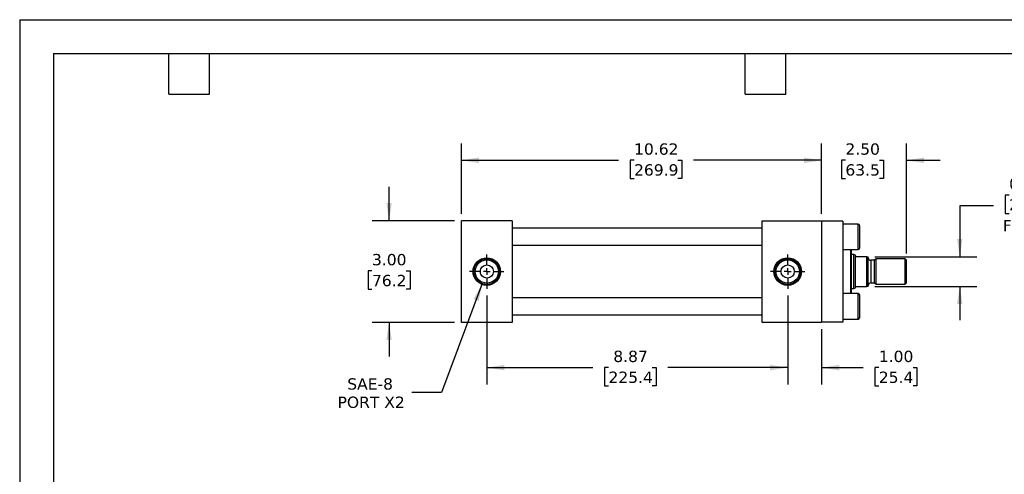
# Model space of a CAD drawing. Header units: inches. Extents: x 0 to 44, y 0 to 34.
# Tile 2 of 3: x 0 to 29, y 20.6 to 34. Entities that reach past the tile are written whole.
import ezdxf

# ---------------------------------------------------------------- set-up
doc = ezdxf.new("R2010")
doc.units = ezdxf.units.IN
doc.header["$LTSCALE"] = 4
doc.header["$MEASUREMENT"] = 0
doc.linetypes.add('SLD-Center', pattern=[0.75, 0.6, -0.05, 0.05, -0.05])
doc.linetypes.add('SLD-Solid', pattern=[0])
doc.layers.add('CENTER', color=40, linetype='SLD-Center')
doc.layers.add('DIMENSIONS', color=140, linetype='SLD-Solid', lineweight=25)
doc.layers.add('TEXT', color=140, linetype='SLD-Solid', lineweight=25)
doc.styles.add('SLDTEXTSTYLE0', font='VERDANA.TTF')
doc.dimstyles.new('SLDDIMSTYLE1', dxfattribs={"dimtxt": 0.339844, "dimasz": 0.52, "dimexe": 0, "dimexo": 0.0625, "dimgap": 0.084961, "dimtad": 0, "dimtih": 1, "dimtoh": 1, "dimrnd": 1e-09, "dimzin": 12, "dimdsep": 46, "dimtxsty": 'SLDTEXTSTYLE0', "dimsah": 1, "dimcen": 0.09, "dimadec": 0, "dimazin": 3, "dimtfac": 1, "dimtofl": 0, "dimtmove": 0, "dimatfit": 3, "dimfxl": 0, "dimfrac": 2, "dimtolj": 1, "dimtzin": 12, "dimarcsym": 0})
doc.dimstyles.new('SLDDIMSTYLE3', dxfattribs={"dimtxt": 0.339844, "dimasz": 0.52, "dimexe": 0, "dimexo": 0.0625, "dimgap": 0.084961, "dimtad": 0, "dimtih": 1, "dimtoh": 1, "dimrnd": 1e-09, "dimzin": 4, "dimdsep": 46, "dimtxsty": 'SLDTEXTSTYLE0', "dimsah": 1, "dimcen": 0.09, "dimadec": 0, "dimazin": 1, "dimtfac": 1, "dimtmove": 0, "dimatfit": 0, "dimfxl": 0, "dimfrac": 2, "dimtolj": 1, "dimtzin": 12, "dimarcsym": 0})
doc.dimstyles.new('SLDDIMSTYLE4', dxfattribs={"dimtxt": 0.339844, "dimasz": 0.52, "dimexe": 0, "dimexo": 0.0625, "dimgap": 0.084961, "dimtad": 0, "dimtih": 1, "dimtoh": 1, "dimrnd": 1e-09, "dimdsep": 46, "dimtxsty": 'SLDTEXTSTYLE0', "dimsah": 1, "dimcen": 0.09, "dimadec": 0, "dimazin": 2, "dimtfac": 1, "dimtmove": 0, "dimatfit": 0, "dimfxl": 0, "dimfrac": 2, "dimtolj": 1, "dimtzin": 12, "dimarcsym": 0})
doc.dimstyles.new('SLDDIMSTYLE5', dxfattribs={"dimtxt": 0.339844, "dimasz": 0.52, "dimexe": 0, "dimexo": 0.0625, "dimgap": 0.084961, "dimtad": 0, "dimtih": 1, "dimtoh": 1, "dimrnd": 1e-09, "dimzin": 12, "dimdsep": 46, "dimtxsty": 'SLDTEXTSTYLE0', "dimsah": 1, "dimcen": 0, "dimadec": 0, "dimazin": 3, "dimtfac": 1, "dimtofl": 0, "dimtmove": 0, "dimatfit": 3, "dimfxl": 0, "dimfrac": 2, "dimtolj": 1, "dimtzin": 12, "dimarcsym": 0})

# ---------------------------------------------------------------- blocks, each defined once
blk = doc.blocks.new('_D_8')
at = {"layer": 'DIMENSIONS'}
for p, q in [((13.026, 28.275), (13.026, 30.355)), ((23.65, 28.275), (23.65, 30.355)), ((13.026, 29.855), (17.659, 29.855)), ((18.12, 29.855), (18.006, 29.855)), ((18.006, 29.855), (18.006, 29.315)), ((19.412, 29.855), (19.526, 29.855)), ((19.526, 29.855), (19.526, 29.315)), ((23.65, 29.855), (19.873, 29.855)), ((18.006, 29.315), (18.12, 29.315)), ((19.526, 29.315), (19.412, 29.315))]:
    blk.add_line(p, q, dxfattribs=at)
for points in [[(13.026, 29.855), (13.546, 29.775), (13.546, 29.935)], [(23.65, 29.855), (23.13, 29.935), (23.13, 29.775)]]:
    blk.add_solid(points, dxfattribs=at)
at = {"layer": 'DIMENSIONS', "char_height": 0.3333, "attachment_point": 1, "style": 'SLDTEXTSTYLE0'}
for s, insert in [('10.62', (18.12, 30.354)), ('269.9', (18.12, 29.738))]:
    blk.add_mtext(s, dxfattribs=dict(at, insert=insert))
blk = doc.blocks.new('_D_9')
at = {"layer": 'DIMENSIONS'}
for p, q in [((23.65, 28.275), (23.65, 30.355)), ((26.15, 27.111), (26.15, 30.355)), ((23.65, 29.855), (22.65, 29.855)), ((24.352, 29.855), (24.237, 29.855)), ((24.237, 29.855), (24.237, 29.315)), ((25.361, 29.855), (25.476, 29.855)), ((25.476, 29.855), (25.476, 29.315)), ((26.15, 29.855), (27.15, 29.855)), ((24.237, 29.315), (24.352, 29.315)), ((25.476, 29.315), (25.361, 29.315))]:
    blk.add_line(p, q, dxfattribs=at)
for points in [[(23.65, 29.855), (23.13, 29.935), (23.13, 29.775)], [(26.15, 29.855), (26.67, 29.775), (26.67, 29.935)]]:
    blk.add_solid(points, dxfattribs=at)
at = {"layer": 'DIMENSIONS', "char_height": 0.3333, "attachment_point": 1, "style": 'SLDTEXTSTYLE0'}
for s, insert in [('2.50', (24.352, 30.354)), ('63.5', (24.352, 29.738))]:
    blk.add_mtext(s, dxfattribs=dict(at, insert=insert))
blk = doc.blocks.new('_D_10')
at = {"layer": 'DIMENSIONS'}
for p, q in [((29.182, 28.83), (29.068, 28.83)), ((29.068, 28.83), (29.068, 28.29)), ((30.192, 28.83), (30.306, 28.83)), ((30.306, 28.83), (30.306, 28.29)), ((28.725, 28.512), (27.725, 28.512)), ((27.725, 28.512), (27.725, 27.013)), ((29.068, 28.29), (29.182, 28.29)), ((30.306, 28.29), (30.192, 28.29)), ((25.225, 27.013), (28.225, 27.013)), ((25.225, 26.138), (28.225, 26.138)), ((27.725, 26.138), (27.725, 25.138))]:
    blk.add_line(p, q, dxfattribs=at)
for points in [[(27.725, 27.013), (27.805, 27.533), (27.645, 27.533)], [(27.725, 26.138), (27.645, 25.618), (27.805, 25.618)]]:
    blk.add_solid(points, dxfattribs=at)
at = {"layer": 'DIMENSIONS', "char_height": 0.3333, "attachment_point": 1, "style": 'SLDTEXTSTYLE0'}
for s, insert in [('0.88', (29.182, 29.33)), ('22.2', (29.182, 28.713)), ('FLATS', (28.994, 28.097))]:
    blk.add_mtext(s, dxfattribs=dict(at, insert=insert))
blk = doc.blocks.new('_D_11')
at = {"layer": 'DIMENSIONS'}
for p, q in [((22.65, 25.87), (22.65, 23.242)), ((23.65, 24.875), (23.65, 23.242)), ((22.65, 23.742), (21.65, 23.742)), ((23.65, 23.742), (24.878, 23.742)), ((25.338, 23.742), (25.224, 23.742)), ((25.224, 23.742), (25.224, 23.202)), ((26.348, 23.742), (26.462, 23.742)), ((26.462, 23.742), (26.462, 23.202)), ((25.224, 23.202), (25.338, 23.202)), ((26.462, 23.202), (26.348, 23.202))]:
    blk.add_line(p, q, dxfattribs=at)
for points in [[(22.65, 23.742), (22.13, 23.822), (22.13, 23.662)], [(23.65, 23.742), (24.17, 23.662), (24.17, 23.822)]]:
    blk.add_solid(points, dxfattribs=at)
at = {"layer": 'DIMENSIONS', "char_height": 0.3333, "attachment_point": 1, "style": 'SLDTEXTSTYLE0'}
for s, insert in [('1.00', (25.338, 24.241)), ('25.4', (25.338, 23.625))]:
    blk.add_mtext(s, dxfattribs=dict(at, insert=insert))
blk = doc.blocks.new('_D_12')
at = {"layer": 'DIMENSIONS'}
for p, q in [((13.776, 25.87), (13.776, 23.242)), ((22.65, 25.87), (22.65, 23.242)), ((13.776, 23.742), (16.905, 23.742)), ((17.365, 23.742), (17.251, 23.742)), ((17.251, 23.742), (17.251, 23.202)), ((18.658, 23.742), (18.772, 23.742)), ((18.772, 23.742), (18.772, 23.202)), ((22.65, 23.742), (19.118, 23.742)), ((17.251, 23.202), (17.365, 23.202)), ((18.772, 23.202), (18.658, 23.202))]:
    blk.add_line(p, q, dxfattribs=at)
for points in [[(13.776, 23.742), (14.296, 23.662), (14.296, 23.822)], [(22.65, 23.742), (22.13, 23.822), (22.13, 23.662)]]:
    blk.add_solid(points, dxfattribs=at)
at = {"layer": 'DIMENSIONS', "char_height": 0.3333, "attachment_point": 1, "style": 'SLDTEXTSTYLE0'}
for s, insert in [('8.87', (17.507, 24.241)), ('225.4', (17.365, 23.625))]:
    blk.add_mtext(s, dxfattribs=dict(at, insert=insert))
blk = doc.blocks.new('_D_13')
at = {"layer": 'DIMENSIONS'}
for p, q in [((10.895, 28.075), (10.895, 29.075)), ((12.826, 28.075), (10.395, 28.075)), ((10.39, 26.594), (10.276, 26.594)), ((10.276, 26.594), (10.276, 26.054)), ((11.4, 26.594), (11.514, 26.594)), ((11.514, 26.594), (11.514, 26.054)), ((10.276, 26.054), (10.39, 26.054)), ((11.514, 26.054), (11.4, 26.054)), ((12.826, 25.075), (10.395, 25.075)), ((10.895, 25.075), (10.895, 24.075))]:
    blk.add_line(p, q, dxfattribs=at)
for points in [[(10.895, 28.075), (10.975, 28.595), (10.815, 28.595)], [(10.895, 25.075), (10.815, 24.555), (10.975, 24.555)]]:
    blk.add_solid(points, dxfattribs=at)
at = {"layer": 'DIMENSIONS', "char_height": 0.3333, "attachment_point": 1, "style": 'SLDTEXTSTYLE0'}
for s, insert in [('3.00', (10.39, 27.093)), ('76.2', (10.39, 26.477))]:
    blk.add_mtext(s, dxfattribs=dict(at, insert=insert))
blk = doc.blocks.new('_D_14')
at = {"layer": 'DIMENSIONS'}
for p, q in [((13.643, 26.22), (12.445, 23.005)), ((12.445, 23.005), (11.57, 23.005))]:
    blk.add_line(p, q, dxfattribs=at)
blk.add_solid([(13.643, 26.22), (13.387, 25.761), (13.537, 25.705)], dxfattribs=at)
at = {"layer": 'DIMENSIONS', "char_height": 0.3333, "attachment_point": 1, "style": 'SLDTEXTSTYLE0'}
for s, insert in [('SAE-8', (9.661, 23.428)), ('PORT X2', (9.375, 22.888))]:
    blk.add_mtext(s, dxfattribs=dict(at, insert=insert))
blk = doc.blocks.new('SW_CENTERMARKSYMBOL_0')
at = {"layer": 'CENTER', "color": 0}
for p, q in [((0, 0.2), (0, 0.5055)), ((-0.2, 0), (-0.5055, 0)), ((0, 0), (-0.1, 0)), ((0, 0), (0, 0.1)), ((0, 0), (0, -0.1)), ((0, 0), (0.1, 0)), ((0.2, 0), (0.5055, 0)), ((0, -0.2), (0, -0.5055))]:
    blk.add_line(p, q, dxfattribs=at)
blk = doc.blocks.new('SW_CENTERMARKSYMBOL_1')
at = {"layer": 'CENTER', "color": 0}
for p, q in [((0, 0.2), (0, 0.5055)), ((-0.2, 0), (-0.5055, 0)), ((0, 0), (-0.1, 0)), ((0, 0), (0, 0.1)), ((0, 0), (0, -0.1)), ((0, 0), (0.1, 0)), ((0.2, 0), (0.5055, 0)), ((0, -0.2), (0, -0.5055))]:
    blk.add_line(p, q, dxfattribs=at)

msp = doc.modelspace()

# ---------------------------------------------------------------- linework, layer by layer
at = {"color": 7, "linetype": 'SLD-Solid'}
for q in [(0, 0), (44, 34)]:
    msp.add_line((0, 34), q, dxfattribs=at)
for p, q in [((14.526, 28.075), (13.026, 28.075)), ((13.026, 25.075), (13.026, 28.075)), ((14.526, 28.075), (14.526, 25.075)), ((21.9, 25.075), (21.9, 28.075)), ((21.9, 28.075), (23.65, 28.075)), ((23.65, 28.075), (23.65, 25.075)), ((24.275, 28.065), (23.65, 28.065)), ((24.275, 28.065), (24.275, 25.085)), ((24.725, 27.975), (24.275, 27.975)), ((24.725, 27.225), (24.725, 27.975)), ((21.9, 27.85), (14.526, 27.85)), ((14.526, 27.35), (21.9, 27.35)), ((24.275, 27.225), (24.725, 27.225)), ((24.512, 25.925), (24.512, 27.225)), ((24.532, 26.575), (24.532, 27.225)), ((24.606, 27.075), (24.532, 27.075)), ((24.65, 27.059), (24.606, 27.075)), ((24.606, 26.075), (24.606, 27.075)), ((24.65, 27.044), (24.65, 27.059)), ((24.65, 26.106), (24.65, 27.044)), ((24.986, 27.013), (24.682, 27.013)), ((24.986, 26.138), (24.986, 27.013)), ((25.025, 26.138), (25.025, 27.013)), ((25.213, 26.907), (25.1, 26.907)), ((25.1, 26.907), (25.1, 26.243)), ((25.256, 26.95), (25.213, 26.907)), ((25.213, 26.243), (25.213, 26.907)), ((26.111, 26.95), (25.256, 26.95)), ((25.256, 26.2), (25.256, 26.95)), ((26.15, 26.911), (26.111, 26.95)), ((26.111, 26.2), (26.111, 26.95)), ((26.15, 26.24), (26.15, 26.911)), ((13.588, 26.521), (13.588, 26.63)), ((24.532, 25.925), (24.532, 26.575)), ((24.682, 26.138), (24.986, 26.138)), ((25.1, 26.243), (25.213, 26.243)), ((25.213, 26.243), (25.256, 26.2)), ((25.256, 26.2), (26.111, 26.2)), ((26.111, 26.2), (26.15, 26.24)), ((24.725, 25.925), (24.275, 25.925)), ((24.532, 26.075), (24.606, 26.075)), ((24.606, 26.075), (24.65, 26.091)), ((24.65, 26.091), (24.65, 26.106)), ((24.725, 25.175), (24.725, 25.925)), ((21.9, 25.8), (14.526, 25.8)), ((14.526, 25.3), (21.9, 25.3)), ((14.526, 25.075), (13.026, 25.075)), ((23.65, 25.075), (21.9, 25.075)), ((24.275, 25.085), (23.65, 25.085)), ((24.275, 25.175), (24.725, 25.175))]:
    msp.add_line(p, q)
for centre, radius in [((13.776, 26.575), 0.406), ((13.776, 26.575), 0.379), ((13.776, 26.575), 0.344), ((13.776, 26.575), 0.195), ((22.65, 26.575), 0.406), ((22.65, 26.575), 0.379), ((22.65, 26.575), 0.344), ((22.65, 26.575), 0.195)]:
    msp.add_circle(centre, radius)
for centre, radius, start, end in [((24.725, 27.925), 0.05, 0, 90), ((24.725, 27.275), 0.05, 270, 0), ((25.1, 26.982), 0.075, 180, 270), ((25.1, 26.168), 0.075, 90, 180), ((24.725, 25.875), 0.05, 0, 90), ((24.725, 25.225), 0.05, 270, 0)]:
    msp.add_arc(centre, radius, start, end)
for points, knots in [([(24.775, 27.275), (24.775, 27.275), (24.775, 27.309), (24.775, 27.431), (24.775, 27.514), (24.775, 27.686), (24.775, 27.769), (24.775, 27.891), (24.775, 27.925), (24.775, 27.925)], [0, 0, 0, 0, 0.25, 0.25, 0.5, 0.5, 0.75, 0.75, 1, 1, 1, 1]), ([(24.682, 27.013), (24.677, 27.013), (24.673, 27.014), (24.667, 27.016), (24.664, 27.018), (24.658, 27.022), (24.656, 27.026), (24.653, 27.031), (24.652, 27.034), (24.651, 27.039), (24.65, 27.042), (24.65, 27.044)], [0, 0, 0, 0, 0.125, 0.125, 0.25, 0.25, 0.5, 0.5, 0.75, 0.75, 1, 1, 1, 1]), ([(24.65, 26.106), (24.65, 26.109), (24.651, 26.111), (24.652, 26.116), (24.653, 26.119), (24.656, 26.125), (24.658, 26.128), (24.664, 26.133), (24.667, 26.134), (24.673, 26.137), (24.677, 26.138), (24.682, 26.138)], [0, 0, 0, 0, 0.25, 0.25, 0.5, 0.5, 0.75, 0.75, 0.875, 0.875, 1, 1, 1, 1]), ([(24.775, 25.55), (24.775, 25.636), (24.775, 25.719), (24.775, 25.841), (24.775, 25.875), (24.775, 25.875)], [0, 0, 0, 0, 0.5, 0.5, 1, 1, 1, 1]), ([(24.775, 25.225), (24.775, 25.225), (24.775, 25.259), (24.775, 25.381), (24.775, 25.464), (24.775, 25.55)], [0, 0, 0, 0, 0.5, 0.5, 1, 1, 1, 1])]:
    msp.add_open_spline(points, degree=3, knots=knots)
for points in [[(24.986, 27.013), (25.004, 27.013), (25.017, 27.013), (25.025, 27.013)], [(25.025, 26.138), (25.017, 26.138), (25.004, 26.138), (24.986, 26.138)]]:
    msp.add_open_spline(points, degree=3)
at = {"layer": 'TEXT'}
for p, q in [((1, 33), (43, 33)), ((1, 33), (1, 1)), ((4.4, 31.8), (4.4, 33)), ((5.6, 31.8), (5.6, 33)), ((21.4, 31.8), (21.4, 33)), ((22.6, 31.8), (22.6, 33)), ((4.4, 31.8), (5.6, 31.8)), ((21.4, 31.8), (22.6, 31.8))]:
    msp.add_line(p, q, dxfattribs=at)

# ---------------------------------------------------------------- block references
at = {"layer": 'CENTER'}
for name, p in [('SW_CENTERMARKSYMBOL_0', (13.776, 26.575)), ('SW_CENTERMARKSYMBOL_1', (22.65, 26.575))]:
    msp.add_blockref(name, p, dxfattribs=at)

# ---------------------------------------------------------------- dimensions: what is measured, and where the dimension line sits
at = {"layer": 'DIMENSIONS'}
for base, p1, p2, dimstyle, picture, middle in [((23.65, 29.855), (13.026, 28.075), (23.65, 28.075), 'SLDDIMSTYLE1', '_D_8', (18.766, 29.855)), ((26.15, 29.855), (23.65, 28.075), (26.15, 26.911), 'SLDDIMSTYLE3', '_D_9', (24.856, 29.855)), ((22.65, 23.742), (13.776, 26.07), (22.65, 26.07), 'SLDDIMSTYLE1', '_D_12', (18.012, 23.742)), ((23.65, 23.742), (22.65, 26.07), (23.65, 25.075), 'SLDDIMSTYLE3', '_D_11', (25.843, 23.742))]:
    dim = msp.add_linear_dim(base=base, p1=p1, p2=p2, dimstyle=dimstyle, dxfattribs=at)
    dim.commit()
    dim.dimension.update_dxf_attribs({"geometry": picture, "text_midpoint": middle, "dimtype": 160})
dim = msp.add_linear_dim(base=(27.72513016, 27.012702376), p1=(25.02532701, 26.137702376), p2=(25.02532701, 27.012702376), angle=90, text='<>\\PFLATS', dimstyle='SLDDIMSTYLE4', dxfattribs=at)
dim.commit()
dim.dimension.update_dxf_attribs({"geometry": '_D_10', "text_midpoint": (27.72513016, 28.512257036), "dimtype": 160})
dim = msp.add_linear_dim(base=(10.895, 28.075), p1=(13.026, 25.075), p2=(13.026, 28.075), angle=90, dimstyle='SLDDIMSTYLE3', dxfattribs=at)
dim.commit()
dim.dimension.update_dxf_attribs({"geometry": '_D_13', "text_midpoint": (10.895, 26.594), "dimtype": 160})
dim = msp.add_diameter_dim_2p(p1=(13.908, 26.93), p2=(13.643, 26.22), text='SAE-8\\PPORT X2', dimstyle='SLDDIMSTYLE5', override={"dimpost": '<>'}, dxfattribs=at)
dim.commit()
dim.dimension.update_dxf_attribs({"geometry": '_D_14', "text_midpoint": (10.348, 23.005), "dimtype": 163})

doc.saveas('drawing.dxf')
